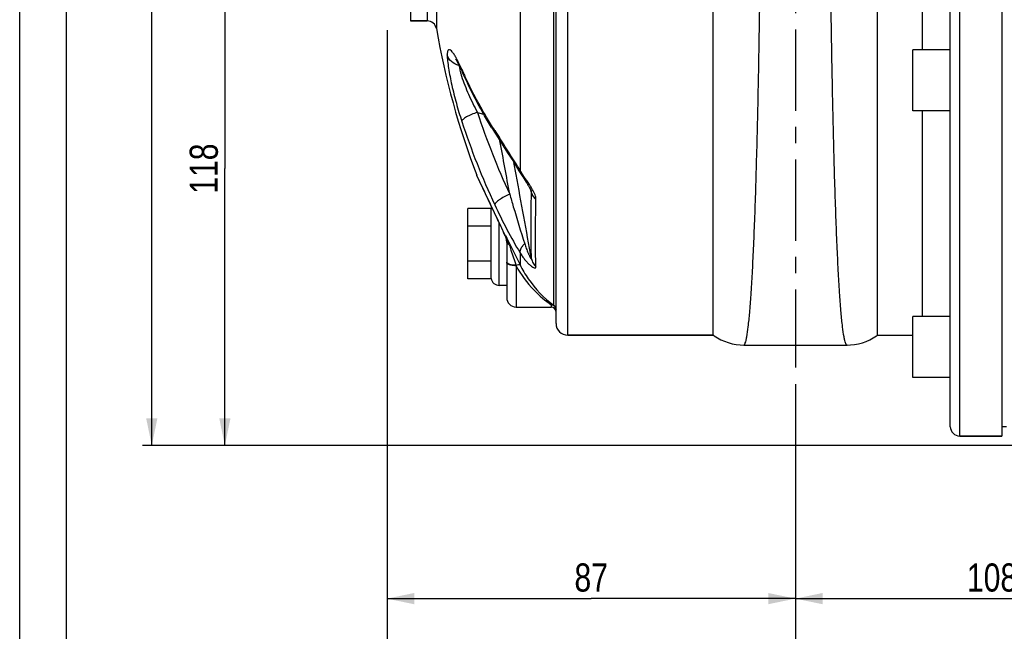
# Model space of a CAD drawing. Header units: millimetres. Extents: x 0 to 841, y 0 to 594.
# Tile 2 of 11: x 0 to 210, y 203 to 333. Entities that reach past the tile are written whole.
import ezdxf

# ---------------------------------------------------------------- set-up
doc = ezdxf.new("R2010")
doc.units = ezdxf.units.MM
doc.header["$LTSCALE"] = 46.2
doc.linetypes.add('CENTER', pattern=[0.6, 0.375, -0.075, 0.075, -0.075])
doc.layers.get('0').update_dxf_attribs({"linetype": 'CONTINUOUS'})
for name, color, linetype in [('ASSI', 7, 'CONTINUOUS'), ('GEOM', 7, 'CONTINUOUS'), ('QUOTE', 7, 'CONTINUOUS')]:
    doc.layers.add(name, color=color, linetype=linetype)
doc.styles.get("Standard").update_dxf_attribs({"font": 'txt', "width": 0.8})
doc.dimstyles.new('DIMSTYLE_1', dxfattribs={"dimtxt": 6, "dimasz": 5.8, "dimexe": 1, "dimexo": 2, "dimgap": 0.75, "dimtad": 1, "dimdec": 3, "dimtxsty": 'Standard', "dimblk": '_FILLED', "dimblk1": '_FILLED', "dimblk2": '_FILLED', "dimcen": 0.09, "dimadec": 3, "dimazin": 2, "dimtp": 0.5, "dimtm": 0.5, "dimtfac": 1, "dimtdec": 3, "dimtofl": 0, "dimtmove": 0, "dimatfit": 3, "dimldrblk": '_FILLED', "dimfxl": 0, "dimtolj": 1, "dimarcsym": 0})
doc.dimstyles.new('DIMSTYLE_3', dxfattribs={"dimtxt": 6, "dimasz": 5.8, "dimexe": 1, "dimexo": 2, "dimgap": 0.75, "dimtad": 1, "dimdec": 3, "dimtxsty": 'Standard', "dimblk": '_FILLED', "dimblk1": '_FILLED', "dimblk2": '_FILLED', "dimcen": 0.09, "dimadec": 3, "dimazin": 2, "dimtp": 0.3, "dimtm": 0.3, "dimtfac": 1, "dimtdec": 3, "dimtofl": 0, "dimtmove": 0, "dimatfit": 3, "dimldrblk": '_FILLED', "dimfxl": 0, "dimtolj": 1, "dimarcsym": 0})

# ---------------------------------------------------------------- blocks, each defined once
blk = doc.blocks.new('_FILLED')
at = {"color": 0, "linetype": 'ByBlock'}
blk.add_solid([(0, 0), (-1, 0.207), (-1, -0.207)], dxfattribs=at)
blk = doc.blocks.new('*D8')
at = {"layer": 'QUOTE', "color": 2, "linetype": 'Continuous'}
for p, q in [((165.25, 255.64), (165.25, 207.94)), ((273.75, 233.59), (273.75, 207.94)), ((165.25, 209.94), (219.5, 209.94)), ((273.75, 209.94), (219.5, 209.94))]:
    blk.add_line(p, q, dxfattribs=at)
at = {"layer": 'QUOTE', "color": 2, "linetype": 'Continuous', "xscale": 5.8, "yscale": 5.8, "zscale": 5.8, "rotation": 180}
blk.add_blockref('_FILLED', (165.25, 209.94), dxfattribs=at)
at = {"layer": 'QUOTE', "color": 2, "linetype": 'Continuous', "xscale": 5.8, "yscale": 5.8, "zscale": 5.8}
blk.add_blockref('_FILLED', (273.75, 209.94), dxfattribs=at)
at = {"layer": 'QUOTE', "color": 2, "linetype": 'Continuous', "insert": (209.82, 217.44), "char_height": 6, "width": 25.65, "attachment_point": 2, "line_spacing_factor": 0.9}
blk.add_mtext('108,5', dxfattribs=at)
blk = doc.blocks.new('*D9')
at = {"layer": 'QUOTE', "color": 2, "linetype": 'Continuous'}
for p, q in [((78.25, 331.09), (78.25, 207.94)), ((165.25, 239.89), (165.25, 207.94)), ((78.25, 209.94), (121.75, 209.94)), ((165.25, 209.94), (121.75, 209.94))]:
    blk.add_line(p, q, dxfattribs=at)
at = {"layer": 'QUOTE', "color": 2, "linetype": 'Continuous', "xscale": 5.8, "yscale": 5.8, "zscale": 5.8, "rotation": 180}
blk.add_blockref('_FILLED', (78.25, 209.94), dxfattribs=at)
at = {"layer": 'QUOTE', "color": 2, "linetype": 'Continuous', "xscale": 5.8, "yscale": 5.8, "zscale": 5.8}
blk.add_blockref('_FILLED', (165.25, 209.94), dxfattribs=at)
at = {"layer": 'QUOTE', "color": 2, "linetype": 'Continuous', "insert": (121.75, 217.44), "char_height": 6, "width": 13.2, "attachment_point": 2, "line_spacing_factor": 0.9}
blk.add_mtext('87', dxfattribs=at)
blk = doc.blocks.new('*D10')
at = {"layer": 'QUOTE', "color": 2, "linetype": 'Continuous'}
for p, q in [((78.25, 331.09), (78.25, 191.26)), ((221.75, 238.59), (221.75, 191.26)), ((78.25, 193.26), (150, 193.26)), ((221.75, 193.26), (150, 193.26))]:
    blk.add_line(p, q, dxfattribs=at)
at = {"layer": 'QUOTE', "color": 2, "linetype": 'Continuous', "xscale": 5.8, "yscale": 5.8, "zscale": 5.8, "rotation": 180}
blk.add_blockref('_FILLED', (78.25, 193.26), dxfattribs=at)
at = {"layer": 'QUOTE', "color": 2, "linetype": 'Continuous', "xscale": 5.8, "yscale": 5.8, "zscale": 5.8}
blk.add_blockref('_FILLED', (221.75, 193.26), dxfattribs=at)
at = {"layer": 'QUOTE', "color": 2, "linetype": 'Continuous', "insert": (150, 200.76), "char_height": 6, "width": 26.25, "attachment_point": 2, "line_spacing_factor": 0.9}
blk.add_mtext('143,5', dxfattribs=at)
blk = doc.blocks.new('*D12')
at = {"layer": 'QUOTE', "color": 2, "linetype": 'Continuous'}
for p, q in [((165.25, 249.48), (165.25, 173.89)), ((397.75, 233.59), (397.75, 173.89)), ((165.25, 175.89), (281.5, 175.89)), ((397.75, 175.89), (281.5, 175.89))]:
    blk.add_line(p, q, dxfattribs=at)
at = {"layer": 'QUOTE', "color": 2, "linetype": 'Continuous', "xscale": 5.8, "yscale": 5.8, "zscale": 5.8, "rotation": 180}
blk.add_blockref('_FILLED', (165.25, 175.89), dxfattribs=at)
at = {"layer": 'QUOTE', "color": 2, "linetype": 'Continuous', "xscale": 5.8, "yscale": 5.8, "zscale": 5.8}
blk.add_blockref('_FILLED', (397.75, 175.89), dxfattribs=at)
at = {"layer": 'QUOTE', "color": 2, "linetype": 'Continuous', "insert": (281.5, 183.39), "char_height": 6, "width": 29.25, "attachment_point": 2, "line_spacing_factor": 0.9}
blk.add_mtext('232,5', dxfattribs=at)
blk = doc.blocks.new('*D15')
at = {"layer": 'QUOTE', "color": 2, "linetype": 'Continuous'}
for p, q in [((69.89, 360.59), (41.71, 360.59)), ((43.71, 360.59), (43.71, 301.59)), ((43.71, 242.59), (43.71, 301.59)), ((217.75, 242.59), (41.71, 242.59))]:
    blk.add_line(p, q, dxfattribs=at)
at = {"layer": 'QUOTE', "color": 2, "linetype": 'Continuous', "xscale": 5.8, "yscale": 5.8, "zscale": 5.8}
for p, rotation in [((43.71, 360.59), 90), ((43.71, 242.59), 270)]:
    blk.add_blockref('_FILLED', p, dxfattribs=dict(at, rotation=rotation))
at = {"layer": 'QUOTE', "color": 2, "linetype": 'Continuous', "insert": (36.21, 301.59), "char_height": 6, "width": 12.6, "attachment_point": 2, "rotation": 90, "line_spacing_factor": 0.9}
blk.add_mtext('118', dxfattribs=at)
blk = doc.blocks.new('*D17')
at = {"layer": 'QUOTE', "color": 2, "linetype": 'Continuous'}
for p, q in [((143.75, 492.59), (26.14, 492.59)), ((28.14, 492.59), (28.14, 367.59)), ((28.14, 242.59), (28.14, 367.59)), ((217.75, 242.59), (26.14, 242.59))]:
    blk.add_line(p, q, dxfattribs=at)
at = {"layer": 'QUOTE', "color": 2, "linetype": 'Continuous', "xscale": 5.8, "yscale": 5.8, "zscale": 5.8}
for p, rotation in [((28.14, 492.59), 90), ((28.14, 242.59), 270)]:
    blk.add_blockref('_FILLED', p, dxfattribs=dict(at, rotation=rotation))
at = {"layer": 'QUOTE', "color": 2, "linetype": 'Continuous', "insert": (20.64, 367.59), "char_height": 6, "width": 19.8, "attachment_point": 2, "rotation": 90, "line_spacing_factor": 0.9}
blk.add_mtext('250', dxfattribs=at)

msp = doc.modelspace()

# ---------------------------------------------------------------- linework, layer by layer
at = {"color": 7, "linetype": 'Continuous'}
for p, q in [((0, 0), (0, 594)), ((10, 10), (10, 584))]:
    msp.add_line(p, q, dxfattribs=at)
at = {"layer": 'ASSI', "color": 2, "linetype": 'CENTER'}
msp.add_line((165.2542, 497.5916), (165.2542, 259.1962), dxfattribs=at)
at = {"layer": 'ASSI', "color": 7, "linetype": 'Continuous'}
for p, q in [((209.2542, 476.5916), (209.2542, 244.5916)), ((83.2542, 388.0916), (83.2542, 333.0916)), ((83.2542, 333.0916), (86.8029, 333.0916)), ((190.2542, 313.9099), (190.2542, 326.9099)), ((198.2542, 326.9099), (190.2542, 326.9099)), ((198.2542, 313.9099), (190.2542, 313.9099)), ((105.7542, 272.0916), (113.2542, 272.0916)), ((198.2542, 270.0843), (190.2542, 270.0843)), ((190.2542, 257.0858), (190.2542, 270.0828)), ((116.7542, 266.0916), (147.7542, 266.0916)), ((182.7542, 266.0916), (190.2542, 266.0916)), ((198.2542, 257.0843), (190.2542, 257.0843)), ((210.2542, 246.5916), (209.2542, 246.5916)), ((200.2542, 244.5916), (209.2542, 244.5916))]:
    msp.add_line(p, q, dxfattribs=at)
msp.add_arc((256.2542, 360.5916), 170, 189.87572, 200.821171, dxfattribs=at)
at = {"layer": 'GEOM', "color": 9, "linetype": 'Continuous'}
for p, q in [((200.2542, 244.5916), (200.2542, 476.5916)), ((116.7542, 266.0916), (116.7542, 455.0916)), ((113.7755, 272.4561), (113.7754, 448.7271)), ((86.8029, 388.0916), (86.8029, 333.0916)), ((88.7732, 389.7486), (88.7732, 331.4347)), ((106.5954, 343.0261), (106.5955, 301.2179)), ((97.5159, 313.5803), (98.841, 313.2248)), ((105.7605, 300.3149), (105.2932, 302.8772)), ((97.3661, 300.1433), (97.3561, 300.1647)), ((97.7088, 299.4081), (97.3661, 300.1433)), ((97.8357, 299.1361), (97.7088, 299.4081)), ((108.9111, 296.935), (108.7586, 297.547)), ((108.9402, 296.8179), (108.9111, 296.935)), ((108.9696, 296.7003), (108.9402, 296.8179)), ((109.0288, 296.4628), (108.9696, 296.7003)), ((100.7659, 292.9216), (100.5343, 293.4083)), ((100.9041, 292.6314), (100.7659, 292.9216)), ((101.727, 290.8951), (101.7125, 290.9399)), ((102.1542, 276.6916), (102.1542, 289.9981)), ((103.5507, 287.2207), (103.5507, 287.2746)), ((103.5507, 287.2743), (103.8, 286.7643)), ((103.5507, 286.9671), (103.5507, 287.2207)), ((106.5954, 283.6526), (106.5952, 281.1016)), ((105.728, 280.9815), (105.7542, 280.9026)), ((105.7542, 280.9026), (105.7542, 272.0916)), ((113.2542, 272.5682), (113.2542, 272.0916))]:
    msp.add_line(p, q, dxfattribs=at)
at = {"layer": 'GEOM', "color": 7, "linetype": 'Continuous'}
for p, q in [((198.2542, 246.5916), (198.2542, 474.5916)), ((147.7542, 266.0916), (147.7542, 454.9977)), ((182.7542, 266.0916), (182.7542, 454.9977)), ((114.2542, 268.5916), (114.2542, 452.5916)), ((192.2542, 394.2734), (192.2542, 326.9099)), ((86.8029, 333.0916), (83.2542, 333.0916)), ((94.1594, 322.4744), (94.3206, 322.1183)), ((94.3207, 322.118), (94.3206, 322.1184)), ((192.2542, 313.9099), (192.2541, 270.0843)), ((97.4119, 300.0326), (97.3562, 300.1647)), ((97.4123, 300.0317), (99.1727, 296.2719)), ((107.2274, 299.7495), (107.876, 298.7362)), ((99.1618, 296.2951), (100.2367, 294.0208)), ((108.9964, 296.7068), (108.9963, 296.7069)), ((100.2216, 294.0526), (101.9233, 290.4844)), ((95.4542, 278.0861), (95.4542, 293.0972)), ((100.4542, 293.0972), (95.4542, 293.0972)), ((100.4542, 278.0861), (100.4542, 293.0972)), ((101.9233, 290.4844), (102.2093, 289.8816)), ((102.2093, 289.8816), (102.4893, 289.2864)), ((100.4542, 289.3444), (95.4542, 289.3444)), ((102.4893, 289.2864), (102.7592, 288.7065)), ((102.7592, 288.7065), (103.0143, 288.1517)), ((103.0143, 288.1517), (103.2496, 287.6321)), ((103.2496, 287.6321), (103.4595, 287.1588)), ((103.4595, 287.1588), (103.5125, 287.0372)), ((103.5977, 286.8152), (103.6484, 286.648)), ((103.6484, 286.648), (103.6903, 286.4718)), ((103.7439, 286.0962), (103.7537, 285.8984)), ((103.7542, 286.087), (103.7542, 274.0916)), ((100.4542, 281.8389), (95.4542, 281.8389)), ((100.4542, 278.0861), (95.4542, 278.0861)), ((103.7542, 276.6916), (102.1542, 276.6916)), ((147.7542, 266.0916), (116.7542, 266.0916)), ((147.7849, 266.0696), (147.9359, 265.9638)), ((182.5311, 265.9354), (182.7241, 266.0701)), ((154.2653, 263.9916), (176.2431, 263.9916)), ((209.2542, 244.5916), (200.2542, 244.5916))]:
    msp.add_line(p, q, dxfattribs=at)
for points in [[(92.833, 324.951), (92.8314, 324.9528), (92.8354, 324.9477), (92.8595, 324.9162), (92.9025, 324.8562), (92.96, 324.7712), (93.0308, 324.661), (93.115, 324.5236), (93.2106, 324.3604), (93.3174, 324.1705), (93.4353, 323.953), (93.5627, 323.7095), (93.6992, 323.4399)], [(93.6992, 323.4399), (93.8449, 323.1433), (93.9984, 322.8213), (94.1594, 322.4744)], [(101.4409, 308.9127), (101.9416, 308.1267), (103.9528, 304.9873)], [(103.9528, 304.9873), (104.5602, 304.036), (105.1625, 303.0858), (105.7669, 302.1214), (106.3616, 301.1567)], [(106.3616, 301.1567), (106.774, 300.477), (106.8886, 300.2902), (107.0024, 300.107), (107.2274, 299.7495)], [(107.876, 298.7362), (108.0806, 298.4135), (108.1796, 298.2549), (108.2759, 298.0989), (108.3683, 297.9467), (108.4565, 297.7984), (108.54, 297.6548), (108.6175, 297.5178), (108.688, 297.389), (108.7518, 297.2681)], [(108.7518, 297.2681), (108.8091, 297.1547), (108.8597, 297.0495), (108.9028, 296.9545), (108.9378, 296.8718), (108.9574, 296.8222)], [(108.9574, 296.8222), (108.9648, 296.8023), (108.9835, 296.7493), (108.9935, 296.7171), (108.9963, 296.7069)], [(103.5126, 287.0371), (103.5395, 286.9727), (103.5977, 286.8152)], [(103.6903, 286.4718), (103.7225, 286.2875), (103.7439, 286.0962)], [(147.9359, 265.9638), (148.6292, 265.5227), (149.3623, 265.129), (150.1348, 264.7861), (150.9413, 264.4994), (151.7713, 264.2746), (152.6194, 264.114), (153.4815, 264.0193), (154.2648, 263.9917)], [(176.2436, 263.9917), (176.9725, 264.0156), (177.8352, 264.1061), (178.6844, 264.2626), (179.5159, 264.4836), (180.3243, 264.7666), (181.0991, 265.1061), (181.8349, 265.4969), (182.5311, 265.9354)]]:
    msp.add_lwpolyline(points, dxfattribs=at)
for centre, radius, start, end in [((86.8029, 331.0916), 2, 9.87572, 90), ((192.2673, 366.6356), 107.6168, 211.534669, 211.99464), ((192.7974, 366.9667), 108.2418, 211.994622, 212.434617), ((102.1542, 292.7916), 1.7, 160.649421, 172.5), ((102.1542, 278.3916), 1.7, 187.5, 270), ((105.7542, 274.0916), 2, 180, 270), ((113.2542, 271.0916), 1, 0, 90), ((116.7542, 268.5916), 2.5, 180, 270), ((200.2542, 246.5916), 2, 180, 270)]:
    msp.add_arc(centre, radius, start, end, dxfattribs=at)
at = {"layer": 'GEOM', "color": 9, "linetype": 'Continuous'}
for centre, radius, start, end in [((95.2154, 323.3062), 1.661, 167.932047, 169.81528), ((114.2507, 327.6795), 21.1045, 195.59465, 197.546227), ((182.7485, 362.3761), 97.0225, 204.094014, 204.477417), ((183.2221, 362.592), 97.5429, 204.477587, 205.048642), ((247.0658, 362.5448), 157.3617, 198.129082, 204.954532), ((246.8743, 361.6617), 160.6714, 198.129064, 204.954504), ((585.9439, 618.0159), 574.4618, 212.4544718, 212.644032), ((923.6095, 684.6958), 911.3499, 205.0282042, 205.426278), ((897.8508, 672.4471), 882.8273, 205.4819353, 205.6036092), ((-92.9027, 197.6711), 215.8104, 25.392753, 25.605945), ((34.6994, 256.8399), 75.1548, 23.970894, 24.355632), ((56.8126, 266.6655), 50.9569, 23.478701, 23.977474), ((103.9214, 287.2146), 0.4457, 203.467497, 213.719225), ((100.0902, 286.0673), 3.665, 12.617649, 19.231342), ((88.271, 280.2291), 16.8258, 17.627776, 24.727039), ((100.0759, 286.0645), 3.6796, 9.444177, 12.611894), ((100.5481, 285.8509), 3.2056, 6.969419, 10.433091), ((100.1733, 286.0789), 3.5812, 3.182429, 9.472903), ((100.4725, 285.8421), 3.2817, 1.166298, 6.962347), ((100.2824, 286.0868), 3.4718, 0.003639, 3.15314), ((100.4395, 285.841), 3.3147, 0.001865, 1.173302), ((104.3686, 286.0874), 0.6145, 180.036445, 188.779656), ((893.7796, 673.1903), 879.4276, 206.0660042, 206.4774335), ((113.2554, 271.6035), 0.9988, 0.005101, 58.617757)]:
    msp.add_arc(centre, radius, start, end, dxfattribs=at)
for points, knots in [([(154.265, 263.9917), (154.3288, 263.9917), (154.4266, 264.0904), (154.511, 264.2478), (154.6289, 264.5371), (154.7623, 265.0329), (154.9941, 266.1812), (155.255, 268.147), (155.5477, 271.1254), (155.8302, 274.9086), (156.1023, 279.4637), (156.3596, 284.7513), (156.6011, 290.7252), (156.8257, 297.3331), (157.1104, 307.2391), (157.411, 320.7316), (157.694, 337.9145), (157.9143, 355.9763), (158.0783, 374.2843), (158.2266, 397.3489), (158.302, 418.6656), (158.3107, 437.4875), (158.2831, 448.0032), (158.2352, 454.9575), (158.1639, 458.9484), (158.1214, 460.3972), (158.0918, 460.9804)], [0, 0, 0, 0, 0.00097105, 0.00176709, 0.00280982, 0.00567072, 0.00958897, 0.02060791, 0.03581943, 0.05510634, 0.07830773, 0.10522512, 0.13562588, 0.16924577, 0.20579167, 0.286361, 0.37451941, 0.46718257, 0.56110615, 0.65300042, 0.81800827, 0.88534136, 0.93928696, 0.9779563, 0.99111799, 1, 1, 1, 1]), ([(176.2434, 263.9917), (176.1796, 263.9917), (176.0818, 264.0904), (175.9974, 264.2478), (175.8794, 264.5371), (175.7461, 265.0329), (175.5142, 266.1812), (175.2534, 268.147), (174.9607, 271.1254), (174.6782, 274.9086), (174.4061, 279.4637), (174.1488, 284.7513), (173.9072, 290.7252), (173.6827, 297.3331), (173.3979, 307.2391), (173.0974, 320.7316), (172.8144, 337.9145), (172.5941, 355.9763), (172.4301, 374.2843), (172.2818, 397.3489), (172.2063, 418.6656), (172.1977, 437.4875), (172.2253, 448.0032), (172.2732, 454.9575), (172.3444, 458.9484), (172.3869, 460.3972), (172.4166, 460.9804)], [0, 0, 0, 0, 0.00097105, 0.00176709, 0.00280982, 0.00567072, 0.00958897, 0.02060791, 0.03581943, 0.05510634, 0.07830773, 0.10522512, 0.13562588, 0.16924577, 0.20579167, 0.286361, 0.37451941, 0.46718257, 0.56110615, 0.65300042, 0.81800827, 0.88534136, 0.93928696, 0.9779563, 0.99111799, 1, 1, 1, 1]), ([(93.4226, 324.3685), (93.2734, 324.6645), (92.9892, 325.2051), (92.5644, 325.9221), (92.1824, 326.4612), (91.8793, 326.7875), (91.6523, 326.9273), (91.5075, 326.9653), (91.3717, 326.9312), (91.2643, 326.8249), (91.1832, 326.6612), (91.0911, 326.3255), (91.0697, 326.0362), (91.0623, 325.8248)], [0, 0, 0, 0, 0.21652413, 0.39887198, 0.54361774, 0.64833409, 0.68627967, 0.71656307, 0.74348295, 0.77351379, 0.81200794, 0.86183519, 1, 1, 1, 1]), ([(91.0623, 325.8248), (91.0743, 325.3973), (91.1497, 324.4537), (91.4406, 322.3073), (92.0389, 319.2881), (92.9898, 315.5069), (93.7619, 312.9414), (94.179, 311.6674)], [0, 0, 0, 0, 0.08829324, 0.19522749, 0.44709812, 0.72322119, 1, 1, 1, 1]), ([(94.179, 322.7681), (94.1151, 322.911), (93.8716, 323.4485), (93.6178, 323.9813), (93.4226, 324.3685)], [0, 0, 0, 0, 0.26519548, 1, 1, 1, 1]), ([(93.5805, 323.5999), (93.5886, 323.5345), (93.6288, 323.2502), (93.685, 322.9682), (93.7337, 322.7523)], [0, 0, 0, 0, 0.22933706, 1, 1, 1, 1]), ([(93.7337, 322.7523), (93.7472, 322.6923), (93.8056, 322.4423), (93.8707, 322.194), (93.9231, 322.006)], [0, 0, 0, 0, 0.23964039, 1, 1, 1, 1]), ([(94.1281, 321.317), (94.543, 319.9996), (95.5886, 317.3753), (96.8322, 314.8442), (97.5159, 313.5803)], [0, 0, 0, 0, 0.49010255, 1, 1, 1, 1]), ([(94.3206, 322.1184), (94.2531, 322.2698), (94.1944, 322.4893), (94.18, 322.7114), (94.179, 322.7681)], [0, 0, 0, 0, 0.74514482, 1, 1, 1, 1]), ([(101.2027, 309.7429), (100.6063, 310.6815), (98.3068, 314.4274), (96.2433, 318.319), (94.8532, 321.2936)], [0, 0, 0, 0, 0.25299154, 1, 1, 1, 1]), ([(97.5158, 313.5805), (97.0866, 313.4494), (96.2859, 313.1641), (95.253, 312.6747), (94.5756, 312.2398), (94.2567, 311.8994), (94.1823, 311.7371), (94.179, 311.6674)], [0, 0, 0, 0, 0.34162388, 0.64536121, 0.87080718, 0.94686498, 1, 1, 1, 1]), ([(101.4409, 308.9127), (101.4029, 308.9724), (101.2651, 309.2285), (101.2064, 309.5238), (101.2027, 309.7429)], [0, 0, 0, 0, 0.24419024, 1, 1, 1, 1]), ([(106.5955, 301.2179), (106.2245, 301.8339), (104.7913, 304.1565), (103.3093, 306.4483), (102.2252, 308.1409)], [0, 0, 0, 0, 0.26350536, 1, 1, 1, 1]), ([(106.6782, 300.6348), (106.6543, 300.6746), (106.5695, 300.8564), (106.568, 301.0681), (106.595, 301.2184)], [0, 0, 0, 0, 0.23340567, 1, 1, 1, 1]), ([(107.4296, 299.9297), (107.3569, 300.0384), (107.0737, 300.4644), (106.7961, 300.8942), (106.5955, 301.2179)], [0, 0, 0, 0, 0.25563534, 1, 1, 1, 1]), ([(108.9479, 297.6288), (108.8253, 297.8287), (108.3311, 298.6036), (107.8098, 299.3606), (107.4296, 299.9297)], [0, 0, 0, 0, 0.25523566, 1, 1, 1, 1]), ([(104.3949, 296.1541), (103.9822, 295.9749), (103.2124, 295.5995), (102.2245, 294.9959), (101.5793, 294.4881), (101.2777, 294.1152), (101.206, 293.9465), (101.2027, 293.8746)], [0, 0, 0, 0, 0.33726337, 0.6403764, 0.86834399, 0.94608477, 1, 1, 1, 1]), ([(104.3949, 296.1541), (104.6466, 295.2625), (105.6595, 291.7296), (106.7289, 288.2127), (107.577, 285.5981)], [0, 0, 0, 0, 0.25208589, 1, 1, 1, 1]), ([(109.0288, 282.3995), (108.9563, 284.4239), (108.9106, 289.113), (108.9744, 293.8009), (109.0288, 296.4628)], [0, 0, 0, 0, 0.43208782, 1, 1, 1, 1]), ([(109.0288, 296.4628), (109.0302, 296.4783), (109.0295, 296.5608), (109.0125, 296.6421), (108.9964, 296.7068)], [0, 0, 0, 0, 0.18973465, 1, 1, 1, 1]), ([(109.0287, 296.4628), (109.0912, 296.1859), (109.3361, 295.6343), (109.7496, 295.2008), (109.9881, 295.0113)], [0, 0, 0, 0, 0.48237348, 1, 1, 1, 1]), ([(109.9881, 295.0113), (109.9966, 295.3419), (109.7953, 296.0802), (109.461, 296.7413), (109.259, 297.101)], [0, 0, 0, 0, 0.44489396, 1, 1, 1, 1]), ([(101.2027, 293.8746), (102.0305, 292.0949), (103.7353, 288.6372), (105.61, 285.2665), (106.5954, 283.6526)], [0, 0, 0, 0, 0.50931759, 1, 1, 1, 1]), ([(109.9881, 280.6721), (109.9007, 282.7422), (109.8447, 287.5239), (109.9221, 292.3038), (109.9881, 295.0113)], [0, 0, 0, 0, 0.43343661, 1, 1, 1, 1]), ([(103.1656, 287.8337), (103.0762, 288.0315), (102.7124, 288.8277), (102.3405, 289.6203), (102.0582, 290.2151)], [0, 0, 0, 0, 0.24795833, 1, 1, 1, 1]), ([(103.7007, 286.4314), (103.6925, 286.4756), (103.655, 286.6574), (103.6012, 286.8359), (103.5507, 286.9671)], [0, 0, 0, 0, 0.24236402, 1, 1, 1, 1]), ([(104.3067, 285.3245), (104.2327, 285.3674), (103.9913, 285.528), (103.7929, 285.7891), (103.7614, 285.9936)], [0, 0, 0, 0, 0.29261434, 1, 1, 1, 1]), ([(104.3067, 285.3245), (104.4232, 284.9585), (104.8906, 283.5088), (105.3701, 282.063), (105.728, 280.9815)], [0, 0, 0, 0, 0.2521602, 1, 1, 1, 1]), ([(107.577, 285.5981), (107.4088, 285.4331), (107.1108, 285.103), (106.7019, 284.4877), (106.5333, 283.9522), (106.5952, 283.6529)], [0, 0, 0, 0, 0.31563232, 0.59054265, 1, 1, 1, 1]), ([(107.577, 285.5981), (107.6879, 285.2559), (107.8623, 284.7484), (108.1142, 284.085), (108.2784, 283.6825), (108.4142, 283.3699), (108.5169, 283.1443), (108.6204, 282.9286), (108.7242, 282.7261), (108.8238, 282.5497), (108.9066, 282.4171), (108.9635, 282.3534), (109.0028, 282.3141), (109.0381, 282.3509), (109.0304, 282.3805), (109.0288, 282.3995)], [0, 0, 0, 0, 0.29360208, 0.43784118, 0.57924419, 0.64838612, 0.71599868, 0.78152167, 0.8438621, 0.90106516, 0.94887985, 0.96632692, 0.97717025, 0.98441961, 1, 1, 1, 1]), ([(106.5954, 283.6526), (106.7441, 283.4055), (107.0516, 282.9275), (107.5476, 282.2557), (108.0629, 281.6524), (108.5815, 281.1361), (109.0737, 280.7381), (109.463, 280.5032), (109.7285, 280.4257), (109.8822, 280.4288), (109.9853, 280.5309), (109.9901, 280.6234), (109.9881, 280.6721)], [0, 0, 0, 0, 0.17353082, 0.34171526, 0.50207547, 0.65066555, 0.78105546, 0.88325716, 0.92029761, 0.94764741, 0.97070575, 1, 1, 1, 1]), ([(105.7542, 280.9026), (105.4985, 280.9026), (105.0202, 280.9344), (104.4617, 281.0505), (104.1025, 281.1991), (103.8779, 281.3329), (103.7542, 281.4952), (103.7542, 281.5973)], [0, 0, 0, 0, 0.34401343, 0.64269312, 0.76372554, 0.862633, 1, 1, 1, 1]), ([(105.728, 280.9815), (105.2849, 280.9835), (104.6696, 281.0488), (104.012, 281.3045), (103.7991, 281.4994), (103.7666, 281.5999)], [0, 0, 0, 0, 0.6251458, 0.85098627, 1, 1, 1, 1]), ([(105.728, 280.9815), (105.9044, 281.0582), (106.1549, 281.1444), (106.453, 281.1675), (106.567, 281.1332), (106.5952, 281.1015)], [0, 0, 0, 0, 0.63892222, 0.85891325, 1, 1, 1, 1]), ([(106.5952, 281.1016), (107.1102, 280.0637), (109.0178, 276.8074), (111.668, 273.9949), (113.7755, 272.4561)], [0, 0, 0, 0, 0.30747723, 1, 1, 1, 1]), ([(109.0288, 282.3995), (109.09, 282.0745), (109.3224, 281.4354), (109.7429, 280.9022), (109.9881, 280.6721)], [0, 0, 0, 0, 0.49582698, 1, 1, 1, 1]), ([(105.7542, 280.9026), (106.7818, 278.9986), (109.0354, 275.9147), (111.9283, 273.4639), (113.2542, 272.5682)], [0, 0, 0, 0, 0.57487478, 1, 1, 1, 1]), ([(113.2542, 272.5682), (113.3, 272.572), (113.4794, 272.5772), (113.6606, 272.5239), (113.7755, 272.4561)], [0, 0, 0, 0, 0.25622673, 1, 1, 1, 1]), ([(113.2542, 272.5682), (113.508, 272.5682), (114.032, 272.371), (114.2542, 271.8511), (114.2542, 271.6035)], [0, 0, 0, 0, 0.5062532, 1, 1, 1, 1])]:
    msp.add_open_spline(points, degree=3, knots=knots, dxfattribs=at)
at = {"layer": 'GEOM', "color": 7, "linetype": 'Continuous'}
for points, knots in [([(93.5805, 323.5998), (92.9937, 323.7337), (91.897, 324.2569), (91.2135, 325.2863), (91.0624, 325.8248)], [0, 0, 0, 0, 0.51832362, 1, 1, 1, 1]), ([(100.543, 310.3505), (99.9563, 311.3065), (97.6942, 315.126), (95.6749, 319.0899), (94.3207, 322.118)], [0, 0, 0, 0, 0.25270547, 1, 1, 1, 1])]:
    msp.add_open_spline(points, degree=3, knots=knots, dxfattribs=at)
at = {"layer": 'GEOM', "color": 9, "linetype": 'Continuous'}
for points in [[(104.3949, 296.1541), (103.703, 299.9479), (103.0112, 303.7417), (102.3198, 307.5356)], [(109.0288, 282.3995), (107.9391, 288.3712), (106.8496, 294.343), (105.7605, 300.3149)], [(109.259, 297.101), (109.1589, 297.279), (109.0547, 297.4547), (108.9479, 297.6288)], [(103.7666, 281.5999), (103.7586, 281.6246), (103.7542, 281.6508), (103.7542, 281.6768)]]:
    msp.add_open_spline(points, degree=3, dxfattribs=at)

# ---------------------------------------------------------------- dimensions: what is measured, and where the dimension line sits
at = {"layer": 'QUOTE', "color": 2, "linetype": 'Continuous'}
for base, p1, p2, angle, dimstyle, picture, middle in [((28.1389, 492.5916), (219.7542, 242.5916), (145.7542, 492.5916), 90, 'DIMSTYLE_1', '*D17', (28.1389, 367.1916)), ((43.7094, 242.5916), (71.8949, 360.5916), (219.7542, 242.5916), 270, 'DIMSTYLE_3', '*D15', (43.7094, 301.1916)), ((78.2542, 209.9395), (165.2542, 241.8931), (78.2542, 333.0916), 180, 'DIMSTYLE_3', '*D9', (121.3542, 209.9395)), ((78.2542, 193.2617), (221.7542, 240.5916), (78.2542, 333.0916), 180, 'DIMSTYLE_1', '*D10', (149.6042, 193.2617))]:
    dim = msp.add_linear_dim(base=base, p1=p1, p2=p2, angle=angle, dimstyle=dimstyle, dxfattribs=at)
    dim.commit()
    dim.dimension.update_dxf_attribs({"geometry": picture, "text_midpoint": middle, "dimtype": 160})
for base, p1, p2, dimstyle, picture, middle in [((273.7542, 209.9395), (165.2542, 257.6441), (273.7542, 235.5916), 'DIMSTYLE_3', '*D8', (209.4158, 209.9395)), ((397.7542, 175.8919), (165.2542, 251.4762), (397.7542, 235.5916), 'DIMSTYLE_1', '*D12', (281.1042, 175.8919))]:
    dim = msp.add_linear_dim(base=base, p1=p1, p2=p2, dimstyle=dimstyle, dxfattribs=at)
    dim.commit()
    dim.dimension.update_dxf_attribs({"geometry": picture, "text_midpoint": middle, "dimtype": 160})

doc.saveas('drawing.dxf')
